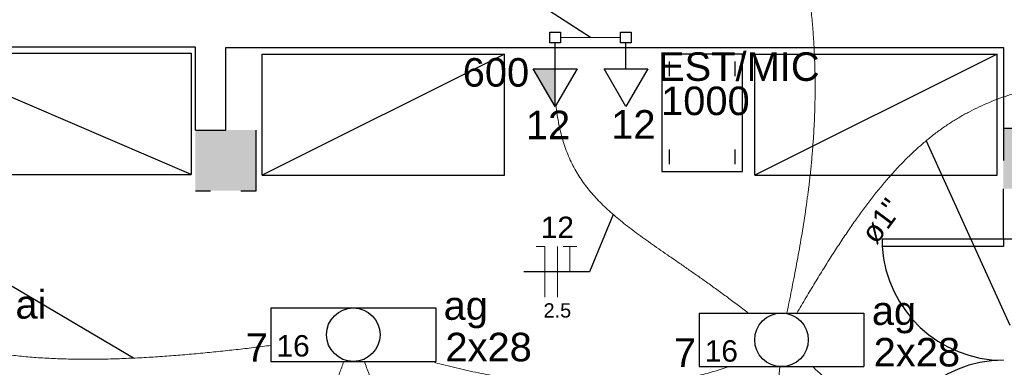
# Model space of a CAD drawing. Header units: millimetres. Extents: x 7 to 269, y 1 to 169.
# Tile 15 of 113: x 58.08 to 62.96, y 30.69 to 32.41. Entities that reach past the tile are written whole.
import ezdxf

# ---------------------------------------------------------------- set-up
doc = ezdxf.new("R2010")
doc.units = ezdxf.units.MM
doc.header["$MEASUREMENT"] = 0
for name, color, linetype, lineweight in [('Eletroduto - Marco Polo', 6, 'Continuous', 9), ('Fiação - Marco Polo', 3, 'Continuous', 9), ('Layout - Marco Polo', 252, 'Continuous', 25), ('Linha de Chamada - Marco Polo', 1, 'Continuous', 25), ('Luminárias - Marco Polo', 5, 'Continuous', 25), ('Textos - Marco Polo', 143, 'Continuous', 25), ('Tomadas - Marco Polo', 150, 'Continuous', 25)]:
    doc.layers.add(name, color=color, linetype=linetype, lineweight=lineweight)
doc.layers.add('Parede - Marco Polo', color=7, linetype='Continuous')
doc.styles.add('Arial', font='arial.ttf')

msp = doc.modelspace()

# ---------------------------------------------------------------- hatches: boundary and pattern name
at = {"layer": 'Parede - Marco Polo', "linetype": 'Continuous'}
for points in [[(59.1033, 31.5668), (59.2533, 31.5668), (59.2533, 31.8668), (58.9534, 31.8668), (58.9534, 31.8668), (58.9534, 31.5668), (59.0284, 31.5668), (59.1033, 31.5668), (59.1033, 31.5668)], [(62.9689, 31.5768), (63.2533, 31.5768), (63.2533, 31.8768), (63.2533, 31.8768), (62.9534, 31.8768), (62.9534, 31.5768), (62.9534, 31.5768), (62.9554, 31.5768), (62.9689, 31.5768), (62.9689, 31.5768)]]:
    msp.add_hatch(color=256, dxfattribs=at).paths.add_polyline_path(points)
at = {"layer": 'Tomadas - Marco Polo', "linetype": 'Continuous'}
msp.add_hatch(color=256, dxfattribs=at).paths.add_polyline_path([(60.7343, 32.1707), (60.7343, 31.9832), (60.6261, 32.1707)])

# ---------------------------------------------------------------- linework, layer by layer
at = {"layer": 'Eletroduto - Marco Polo', "linetype": 'Continuous'}
for points in [[(61.8764, 33.092), (61.9007, 33.0042), (61.9224, 32.9177), (61.9418, 32.8324), (61.9587, 32.7483), (61.9735, 32.6654), (61.986, 32.5838), (61.9965, 32.5033), (62.005, 32.424), (62.0116, 32.3458), (62.0164, 32.2689), (62.0195, 32.193), (62.0211, 32.1184), (62.0211, 32.0449), (62.0197, 31.9725), (62.017, 31.9012), (62.013, 31.8311), (62.0079, 31.762), (62.0018, 31.6941), (61.9948, 31.6273), (61.9869, 31.5615), (61.9782, 31.4969), (61.9689, 31.4333), (61.959, 31.3707), (61.9486, 31.3093), (61.9379, 31.2488), (61.9269, 31.1895), (61.9157, 31.1311), (61.9043, 31.0738), (61.893, 31.0175), (61.8818, 30.9622)], [(60.7609, 32.3252), (60.7746, 32.3252), (60.7874, 32.3252), (60.7996, 32.3252), (60.8111, 32.3252), (60.8219, 32.3252), (60.8323, 32.3252), (60.8421, 32.3252), (60.8515, 32.3252), (60.8605, 32.3252), (60.8691, 32.3252), (60.8775, 32.3252), (60.8857, 32.3252), (60.8936, 32.3252), (60.9015, 32.3252), (60.9094, 32.3252), (60.9172, 32.3252), (60.9251, 32.3252), (60.933, 32.3252), (60.9412, 32.3252), (60.9496, 32.3252), (60.9582, 32.3252), (60.9672, 32.3252), (60.9766, 32.3252), (60.9864, 32.3252), (60.9968, 32.3252), (61.0076, 32.3252), (61.0191, 32.3252), (61.0313, 32.3252), (61.0441, 32.3252), (61.0578, 32.3252)], [(63.3531, 32.117), (63.2866, 32.1086), (63.2227, 32.0986), (63.1611, 32.0871), (63.1017, 32.074), (63.0444, 32.0592), (62.9891, 32.0427), (62.9357, 32.0243), (62.884, 32.0041), (62.8339, 31.982), (62.7853, 31.9578), (62.738, 31.9316), (62.692, 31.9033), (62.647, 31.8728), (62.6031, 31.8401), (62.56, 31.805), (62.5176, 31.7676), (62.4759, 31.7278), (62.4346, 31.6855), (62.3936, 31.6406), (62.3529, 31.5931), (62.3123, 31.5429), (62.2717, 31.49), (62.2309, 31.4342), (62.1898, 31.3756), (62.1484, 31.3141), (62.1064, 31.2496), (62.0637, 31.182), (62.0203, 31.1113), (61.976, 31.0375), (61.9306, 30.9604)], [(60.7379, 31.9907), (60.7445, 31.9407), (60.753, 31.8934), (60.7633, 31.8486), (60.7754, 31.8063), (60.7892, 31.7661), (60.8049, 31.728), (60.8223, 31.6917), (60.8415, 31.6571), (60.8624, 31.6239), (60.8851, 31.5921), (60.9095, 31.5615), (60.9357, 31.5318), (60.9635, 31.5029), (60.9931, 31.4746), (61.0243, 31.4467), (61.0573, 31.4191), (61.0919, 31.3916), (61.1282, 31.364), (61.1661, 31.3361), (61.2057, 31.3078), (61.2469, 31.2789), (61.2898, 31.2492), (61.3343, 31.2185), (61.3804, 31.1866), (61.4281, 31.1534), (61.4774, 31.1188), (61.5283, 31.0824), (61.5807, 31.0442), (61.6347, 31.004), (61.6903, 30.9615)], [(58.0214, 30.7553), (58.0619, 30.7505), (58.1028, 30.7464), (58.1443, 30.7428), (58.1861, 30.7398), (58.2283, 30.7374), (58.271, 30.7355), (58.3139, 30.7341), (58.3571, 30.7332), (58.4007, 30.7328), (58.4445, 30.7328), (58.4884, 30.7333), (58.5326, 30.7342), (58.577, 30.7356), (58.6215, 30.7373), (58.666, 30.7393), (58.7107, 30.7417), (58.7554, 30.7445), (58.8001, 30.7475), (58.8448, 30.7508), (58.8894, 30.7544), (58.934, 30.7583), (58.9785, 30.7624), (59.0228, 30.7666), (59.067, 30.7711), (59.111, 30.7758), (59.1547, 30.7806), (59.1982, 30.7855), (59.2415, 30.7906), (59.2844, 30.7957), (59.327, 30.801)], [(59.6878, 30.7215), (59.6668, 30.6647), (59.6463, 30.6111), (59.626, 30.5606), (59.606, 30.5133), (59.5862, 30.4689), (59.5663, 30.4275), (59.5464, 30.3891), (59.5263, 30.3535), (59.5059, 30.3209), (59.485, 30.2909), (59.4637, 30.2638), (59.4418, 30.2393), (59.4191, 30.2175), (59.3956, 30.1983), (59.3711, 30.1817), (59.3457, 30.1676), (59.319, 30.1559), (59.2912, 30.1467), (59.2619, 30.1398), (59.2312, 30.1352), (59.199, 30.1329), (59.165, 30.1328), (59.1293, 30.1349), (59.0917, 30.1392), (59.0521, 30.1455), (59.0104, 30.1538), (58.9665, 30.1642), (58.9202, 30.1765), (58.8716, 30.1906), (58.8204, 30.2066)], [(59.7886, 30.7226), (59.8126, 30.6591), (59.8351, 30.5961), (59.8561, 30.5338), (59.8756, 30.4721), (59.8936, 30.4112), (59.9101, 30.351), (59.9252, 30.2916), (59.9387, 30.233), (59.9508, 30.1752), (59.9614, 30.1184), (59.9705, 30.0625), (59.9781, 30.0077), (59.9843, 29.9538), (59.989, 29.9011), (59.9922, 29.8494), (59.9939, 29.7989), (59.9942, 29.7497), (59.993, 29.7016), (59.9904, 29.6548), (59.9862, 29.6094), (59.9806, 29.5653), (59.9736, 29.5227), (59.9651, 29.4815), (59.9551, 29.4417), (59.9437, 29.4035), (59.9309, 29.3669), (59.9165, 29.3319), (59.9008, 29.2985), (59.8835, 29.2669), (59.8649, 29.237)], [(60.1215, 30.7215), (60.1763, 30.7068), (60.2311, 30.693), (60.2857, 30.6802), (60.3403, 30.6683), (60.3947, 30.6575), (60.4489, 30.6476), (60.5028, 30.6386), (60.5565, 30.6307), (60.6099, 30.6237), (60.663, 30.6176), (60.7156, 30.6125), (60.7679, 30.6084), (60.8197, 30.6053), (60.871, 30.603), (60.9217, 30.6018), (60.972, 30.6015), (61.0216, 30.6021), (61.0705, 30.6037), (61.1189, 30.6063), (61.1664, 30.6097), (61.2133, 30.6142), (61.2593, 30.6195), (61.3046, 30.6258), (61.3489, 30.6331), (61.3924, 30.6413), (61.435, 30.6504), (61.4766, 30.6604), (61.5171, 30.6714), (61.5567, 30.6833), (61.5951, 30.6962)], [(61.8462, 30.6974), (61.8375, 30.5506), (61.8304, 30.4117), (61.8249, 30.2805), (61.8209, 30.1566), (61.8185, 30.0399), (61.8177, 29.9301), (61.8183, 29.8269), (61.8205, 29.7302), (61.8241, 29.6396), (61.8292, 29.5549), (61.8357, 29.4759), (61.8437, 29.4023), (61.853, 29.334), (61.8638, 29.2705), (61.8759, 29.2118), (61.8894, 29.1575), (61.9042, 29.1074), (61.9203, 29.0613), (61.9378, 29.019), (61.9565, 28.98), (61.9765, 28.9444), (61.9977, 28.9117), (62.0202, 28.8817), (62.0439, 28.8543), (62.0687, 28.8291), (62.0948, 28.8059), (62.122, 28.7845), (62.1503, 28.7646), (62.1798, 28.746), (62.2104, 28.7284)], [(62.0085, 30.6963), (62.0537, 30.6546), (62.0955, 30.6145), (62.1339, 30.5759), (62.1692, 30.5389), (62.2013, 30.5032), (62.2303, 30.469), (62.2564, 30.4361), (62.2796, 30.4044), (62.3, 30.374), (62.3178, 30.3448), (62.3329, 30.3167), (62.3455, 30.2897), (62.3557, 30.2636), (62.3636, 30.2386), (62.3692, 30.2145), (62.3726, 30.1912), (62.374, 30.1687), (62.3735, 30.147), (62.371, 30.126), (62.3667, 30.1056), (62.3608, 30.0859), (62.3532, 30.0667), (62.3441, 30.048), (62.3335, 30.0297), (62.3216, 30.0118), (62.3085, 29.9943), (62.2941, 29.977), (62.2787, 29.96), (62.2624, 29.9431), (62.2451, 29.9264)]]:
    msp.add_spline(points, degree=3, dxfattribs=at)
at = {"layer": 'Fiação - Marco Polo'}
for p, q in [((60.6409, 31.2906), (60.6826, 31.2906)), ((60.6826, 31.0406), (60.6826, 31.2906)), ((60.7451, 31.0406), (60.7451, 31.2906)), ((60.7743, 31.2906), (60.8409, 31.2906)), ((60.8076, 31.1656), (60.8076, 31.2906))]:
    msp.add_line(p, q, dxfattribs=at)
at = {"layer": 'Layout - Marco Polo'}
for p, q in [((61.2623, 32.2433), (61.2623, 31.6613)), ((61.6624, 32.2433), (61.2623, 32.2433)), ((61.6624, 31.6613), (61.6624, 32.2433)), ((61.2983, 32.2068), (61.2983, 32.1338)), ((61.6258, 32.1338), (61.6258, 32.2068)), ((61.2983, 31.7703), (61.2983, 31.6978)), ((61.6258, 31.6978), (61.6258, 31.7703)), ((61.2623, 31.6613), (61.6624, 31.6613)), ((62.3533, 31.3288), (62.9534, 31.3288)), ((62.3533, 31.3288), (62.3533, 31.2908)), ((62.9534, 31.3288), (62.9534, 31.2908)), ((62.9534, 31.2908), (62.3533, 31.2908))]:
    msp.add_line(p, q, dxfattribs=at)
for points in [[(57.5319, 32.2468), (58.9318, 32.2468), (58.9318, 31.6468), (57.5319, 32.2468), (57.5319, 31.6468), (58.9318, 31.6468)], [(59.2833, 31.6433), (60.4834, 31.6433), (60.4834, 32.2433), (59.2833, 31.6433), (59.2833, 32.2433), (60.4834, 32.2433)], [(61.7234, 31.6433), (62.9233, 31.6433), (62.9233, 32.2433), (61.7234, 31.6433), (61.7234, 32.2433), (62.9233, 32.2433)]]:
    msp.add_lwpolyline(points, dxfattribs=at)
for centre, start, end in [((62.9534, 31.3288), 183.647, 270), ((62.9534, 30.1263), 90, 176.353)]:
    msp.add_arc(centre, 0.6012, start, end, dxfattribs=at)
at = {"layer": 'Linha de Chamada - Marco Polo'}
for p, q in [((60.9094, 32.3252), (60.4036, 32.6516)), ((62.5705, 31.8139), (62.9852, 30.9009)), ((61.0216, 31.4491), (60.9034, 31.1656)), ((58.647, 30.7384), (57.6589, 31.3199)), ((60.9034, 31.1656), (60.5784, 31.1656))]:
    msp.add_line(p, q, dxfattribs=at)
at = {"layer": 'Luminárias - Marco Polo'}
for p, q in [((59.3269, 30.9868), (60.1429, 30.9868)), ((59.3269, 30.9868), (59.3269, 30.7218)), ((60.1429, 30.9868), (60.1429, 30.7218)), ((61.4468, 30.9613), (62.2629, 30.9613)), ((61.4468, 30.9613), (61.4468, 30.6963)), ((62.2629, 30.9613), (62.2629, 30.6963)), ((59.3269, 30.7218), (60.1429, 30.7218)), ((61.4468, 30.6963), (62.2629, 30.6963))]:
    msp.add_line(p, q, dxfattribs=at)
for centre in [(59.7349, 30.8543), (61.8548, 30.8288)]:
    msp.add_circle(centre, 0.1325, dxfattribs=at)
at = {"layer": 'Parede - Marco Polo'}
for p, q in [((58.9534, 32.2768), (55.5964, 32.2768)), ((58.9534, 31.8668), (58.9534, 32.2768)), ((59.1033, 31.8668), (59.1033, 32.2753)), ((59.1033, 32.2753), (62.9534, 32.2753)), ((62.9534, 32.2753), (62.9534, 31.8668)), ((58.9534, 31.8668), (59.1033, 31.8668)), ((59.2533, 31.7168), (59.2533, 31.8668)), ((62.9534, 31.8768), (63.1033, 31.8768)), ((62.9534, 31.8668), (62.9534, 31.7168)), ((62.9534, 31.3288), (62.9534, 31.5768)), ((62.9534, 31.3288), (63.1033, 31.3288))]:
    msp.add_line(p, q, dxfattribs=at)
at = {"layer": 'Parede - Marco Polo', "color": 1}
for p, q in [((59.2533, 31.5668), (59.2533, 31.7168)), ((58.9534, 31.5668), (59.0284, 31.5668)), ((59.1783, 31.5668), (59.2533, 31.5668))]:
    msp.add_line(p, q, dxfattribs=at)
at = {"layer": 'Tomadas - Marco Polo'}
for p, q in [((60.7079, 32.3518), (60.7608, 32.3518)), ((60.7079, 32.2987), (60.7079, 32.3518)), ((60.7608, 32.3518), (60.7608, 32.2987)), ((61.0579, 32.3518), (61.1108, 32.3518)), ((61.0579, 32.2987), (61.0579, 32.3518)), ((61.1108, 32.3518), (61.1108, 32.2987)), ((60.7608, 32.2987), (60.7079, 32.2987)), ((60.7343, 32.1707), (60.7343, 32.2987)), ((61.1108, 32.2987), (61.0579, 32.2987)), ((61.0844, 32.1707), (61.0844, 32.2987)), ((60.7343, 31.9832), (60.6261, 32.1707)), ((60.6261, 32.1707), (60.8426, 32.1707)), ((60.7343, 31.9832), (60.7343, 32.1707)), ((60.8426, 32.1707), (60.7343, 31.9832)), ((61.0844, 31.9832), (60.9761, 32.1707)), ((60.9761, 32.1707), (61.1926, 32.1707)), ((61.1926, 32.1707), (61.0844, 31.9832))]:
    msp.add_line(p, q, dxfattribs=at)

# ---------------------------------------------------------------- texts
at = {"layer": 'Fiação - Marco Polo', "width": 0.25416, "attachment_point": 8, "line_spacing_factor": 0.798, "style": 'Arial'}
for s, insert, char_height in [('12', (60.745, 31.3328), 0.1059), ('2.5', (60.745, 30.9382), 0.0706)]:
    msp.add_mtext(s, dxfattribs=dict(at, insert=insert, char_height=char_height))
at = {"layer": 'Luminárias - Marco Polo', "char_height": 0.1059, "width": 0.25416, "attachment_point": 7, "line_spacing_factor": 0.798, "style": 'Arial'}
for insert in [(59.3545, 30.7448), (61.4745, 30.7193)]:
    msp.add_mtext('16', dxfattribs=dict(at, insert=insert))
at = {"layer": 'Textos - Marco Polo', "char_height": 0.1412, "line_spacing_factor": 0.798, "style": 'Arial'}
for s, insert, width, attachment_point in [('EST/MIC', (61.6435, 32.1085), 1.18608, 8), ('600', (60.441, 32.08), 0.50832, 8), ('1000', (61.478, 31.939), 0.67776, 8), ('12', (60.699, 31.8215), 0.33888, 8), ('12', (61.1215, 31.8245), 0.33888, 8), ('ai', (58.062, 30.932), 0.33888, 7), ('ag', (60.182, 30.8854), 0.33888, 7), ('ag', (62.302, 30.8599), 0.33888, 7), ('2x28', (60.191, 30.7205), 0.67776, 7), ('7', (59.2025, 30.7205), 0.16944, 7), ('7', (61.3225, 30.695), 0.16944, 7), ('2x28', (62.311, 30.695), 0.67776, 7)]:
    msp.add_mtext(s, dxfattribs=dict(at, insert=insert, width=width, attachment_point=attachment_point))
at = {"layer": 'Textos - Marco Polo', "insert": (62.3934, 31.3847), "char_height": 0.1059, "width": 0.38124, "attachment_point": 8, "rotation": 53.3939, "line_spacing_factor": 0.798, "style": 'Arial'}
msp.add_mtext('ø1"', dxfattribs=at)

doc.saveas('drawing.dxf')
